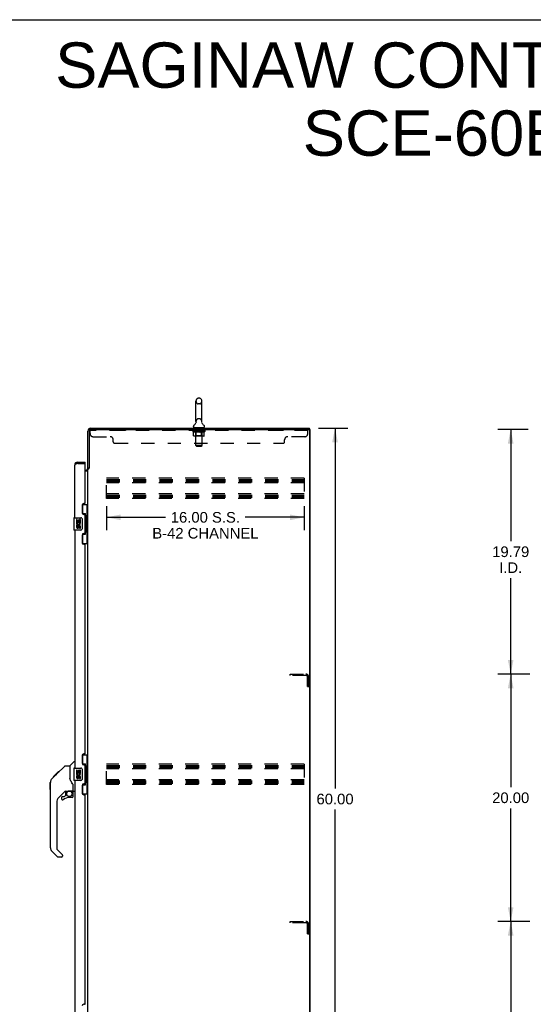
# Model space of a CAD drawing. Header units: inches. Extents: x 0 to 195, y 0 to 126.
# Tile 16 of 18: x 97 to 139, y 46 to 126. Entities that reach past the tile are written whole.
import ezdxf

# ---------------------------------------------------------------- set-up
doc = ezdxf.new("R2010")
doc.units = ezdxf.units.IN
doc.header["$LTSCALE"] = 10.71
doc.header["$MEASUREMENT"] = 0
doc.linetypes.add('HIDDEN', pattern=[0.2, 0.1, -0.1])
doc.layers.get('0').update_dxf_attribs({"linetype": 'CONTINUOUS'})
for name, color, linetype in [('02___PRT_ALL_AXES', 7, 'CONTINUOUS'), ('DEFAULT_2', 8, 'HIDDEN'), ('DIMENSIONS', 7, 'CONTINUOUS')]:
    doc.layers.add(name, color=color, linetype=linetype)
doc.styles.get("Standard").update_dxf_attribs({"font": 'arial.ttf'})
doc.dimstyles.new('DIMSTYLE_1', dxfattribs={"dimtxt": 0.859091, "dimasz": 1.145455, "dimexe": 0.09, "dimexo": 0.07, "dimgap": 0.0375, "dimtad": 0, "dimtih": 1, "dimtoh": 1, "dimzin": 4, "dimdsep": 46, "dimtxsty": 'Standard', "dimblk": '_FILLED', "dimblk1": '_FILLED', "dimblk2": '_FILLED', "dimcen": 0.09, "dimazin": 1, "dimtfac": 1, "dimtdec": 3, "dimtofl": 0, "dimtmove": 0, "dimatfit": 3, "dimldrblk": '_FILLED', "dimfxl": 0, "dimtolj": 1, "dimtzin": 4, "dimarcsym": 0})

# ---------------------------------------------------------------- blocks, each defined once
blk = doc.blocks.new('_FILLED')
at = {"color": 0, "linetype": 'ByBlock'}
blk.add_solid([(0, 0), (-1, 0.2), (-1, -0.2)], dxfattribs=at)
blk = doc.blocks.new('*D2')
at = {"layer": 'DIMENSIONS', "color": 2, "linetype": 'Continuous'}
for p, q in [((121.565, 92.971), (123.928, 92.971)), ((122.897, 92.971), (122.897, 63.83)), ((122.897, 32.971), (122.897, 62.112)), ((121.565, 32.971), (123.928, 32.971))]:
    blk.add_line(p, q, dxfattribs=at)
at = {"layer": 'DIMENSIONS', "color": 2, "linetype": 'Continuous', "xscale": 1.1454545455, "yscale": 1.1454545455, "zscale": 1.1454545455}
for p, rotation in [((122.897, 92.971), 90), ((122.897, 32.971), 270)]:
    blk.add_blockref('_FILLED', p, dxfattribs=dict(at, rotation=rotation))
at = {"layer": 'DIMENSIONS', "color": 2, "linetype": 'Continuous', "insert": (122.897, 63.4), "char_height": 0.8591, "width": 3.00203, "attachment_point": 2, "line_spacing_factor": 0.9}
blk.add_mtext('60.00', dxfattribs=at)
blk = doc.blocks.new('*D3')
at = {"layer": 'DIMENSIONS', "color": 2, "linetype": 'Continuous'}
for p, q in [((104.399, 86.661), (104.399, 84.723)), ((120.399, 86.661), (120.399, 84.723)), ((104.399, 85.754), (109.172, 85.754)), ((120.399, 85.754), (115.626, 85.754))]:
    blk.add_line(p, q, dxfattribs=at)
at = {"layer": 'DIMENSIONS', "color": 2, "linetype": 'Continuous', "xscale": 1.1454545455, "yscale": 1.1454545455, "zscale": 1.1454545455, "rotation": 180}
blk.add_blockref('_FILLED', (104.399, 85.754), dxfattribs=at)
at = {"layer": 'DIMENSIONS', "color": 2, "linetype": 'Continuous', "xscale": 1.1454545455, "yscale": 1.1454545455, "zscale": 1.1454545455}
blk.add_blockref('_FILLED', (120.399, 85.754), dxfattribs=at)
at = {"layer": 'DIMENSIONS', "color": 2, "linetype": 'Continuous', "insert": (112.399, 86.184), "char_height": 0.85909, "width": 8.59091, "attachment_point": 2, "line_spacing_factor": 0.9}
blk.add_mtext('16.00 S.S.\\PB-42 CHANNEL', dxfattribs=at)
blk = doc.blocks.new('*D8')
at = {"layer": 'DIMENSIONS', "color": 2, "linetype": 'Continuous'}
for p, q in [((138.671, 53.075), (136.089, 53.075)), ((137.12, 53.075), (137.12, 43.934)), ((137.12, 33.075), (137.12, 40.927)), ((138.525, 33.075), (136.089, 33.075))]:
    blk.add_line(p, q, dxfattribs=at)
at = {"layer": 'DIMENSIONS', "color": 2, "linetype": 'Continuous', "xscale": 1.1454545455, "yscale": 1.1454545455, "zscale": 1.1454545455}
for p, rotation in [((137.12, 53.075), 90), ((137.12, 33.075), 270)]:
    blk.add_blockref('_FILLED', p, dxfattribs=dict(at, rotation=rotation))
at = {"layer": 'DIMENSIONS', "color": 2, "linetype": 'Continuous', "insert": (137.12, 43.504), "char_height": 0.8591, "width": 3.00203, "attachment_point": 2, "line_spacing_factor": 0.9}
blk.add_mtext('20.00\\PI.D.', dxfattribs=at)
blk = doc.blocks.new('*D9')
at = {"layer": 'DIMENSIONS', "color": 2, "linetype": 'Continuous'}
for p, q in [((138.671, 73.075), (136.089, 73.075)), ((137.12, 73.075), (137.12, 63.934)), ((137.12, 53.075), (137.12, 62.216)), ((138.671, 53.075), (136.089, 53.075))]:
    blk.add_line(p, q, dxfattribs=at)
at = {"layer": 'DIMENSIONS', "color": 2, "linetype": 'Continuous', "xscale": 1.1454545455, "yscale": 1.1454545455, "zscale": 1.1454545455}
for p, rotation in [((137.12, 73.075), 90), ((137.12, 53.075), 270)]:
    blk.add_blockref('_FILLED', p, dxfattribs=dict(at, rotation=rotation))
at = {"layer": 'DIMENSIONS', "color": 2, "linetype": 'Continuous', "insert": (137.12, 63.504), "char_height": 0.8591, "width": 3.00203, "attachment_point": 2, "line_spacing_factor": 0.9}
blk.add_mtext('20.00', dxfattribs=at)
blk = doc.blocks.new('*D22')
at = {"color": 2, "linetype": 'Continuous'}
for p, q in [((138.525, 92.867), (136.089, 92.867)), ((137.12, 92.867), (137.12, 83.83)), ((137.12, 73.075), (137.12, 80.823)), ((138.671, 73.075), (136.089, 73.075))]:
    blk.add_line(p, q, dxfattribs=at)
at = {"color": 2, "linetype": 'Continuous', "xscale": 1.1454545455, "yscale": 1.1454545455, "zscale": 1.1454545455}
for p, rotation in [((137.12, 92.867), 90), ((137.12, 73.075), 270)]:
    blk.add_blockref('_FILLED', p, dxfattribs=dict(at, rotation=rotation))
at = {"color": 2, "linetype": 'Continuous', "insert": (137.12, 83.4), "char_height": 0.8591, "width": 3.00203, "attachment_point": 2, "line_spacing_factor": 0.9}
blk.add_mtext('19.79\\PI.D.', dxfattribs=at)

msp = doc.modelspace()

# ---------------------------------------------------------------- linework, layer by layer
at = {"color": 7, "linetype": 'Continuous'}
for p, q in [((0, 126), (194.727, 126)), ((111.636, 93.493), (111.636, 95.156)), ((111.942, 95.379), (111.814, 95.379)), ((112.119, 93.493), (112.119, 95.156)), ((111.639, 93.457), (111.64, 93.453)), ((111.64, 93.423), (111.639, 93.419)), ((111.64, 93.453), (111.64, 93.449)), ((111.64, 93.449), (111.64, 93.445)), ((111.64, 93.445), (111.641, 93.44)), ((111.641, 93.436), (111.64, 93.432)), ((111.64, 93.432), (111.64, 93.428)), ((111.64, 93.428), (111.64, 93.423)), ((111.641, 93.441), (111.641, 93.436)), ((112.115, 93.44), (112.115, 93.445)), ((112.115, 93.436), (112.115, 93.441)), ((112.115, 93.432), (112.115, 93.436)), ((112.116, 93.428), (112.115, 93.432)), ((112.116, 93.449), (112.116, 93.453)), ((112.116, 93.423), (112.116, 93.428)), ((112.117, 93.419), (112.116, 93.423)), ((111.426, 93.061), (111.426, 93.099)), ((111.44, 93.001), (111.44, 92.971)), ((112.315, 93.001), (111.44, 93.001)), ((112.315, 93.001), (112.315, 92.971)), ((112.33, 93.061), (112.33, 93.099)), ((120.878, 92.867), (120.763, 92.867)), ((120.826, 92.867), (120.826, 92.971)), ((120.878, 33.075), (120.878, 92.867)), ((102.066, 90.221), (102.066, 90.117)), ((102.674, 90.117), (102.654, 90.117)), ((102.674, 90.117), (102.674, 90.221)), ((102.982, 89.73), (102.878, 89.73)), ((102.437, 86.796), (102.878, 86.796)), ((102.474, 86.016), (102.474, 86.796)), ((102.474, 86.061), (102.701, 86.061)), ((102.701, 84.381), (102.701, 86.061)), ((102.839, 85.771), (102.839, 86.796)), ((101.76, 85.706), (101.76, 84.736)), ((101.775, 85.721), (102.315, 85.721)), ((102.415, 85.621), (102.415, 84.821)), ((102.738, 85.821), (102.738, 85.801)), ((102.738, 85.771), (102.738, 84.671)), ((102.861, 85.771), (102.738, 85.771)), ((102.861, 84.671), (102.861, 85.771)), ((102.315, 84.721), (101.775, 84.721)), ((102.474, 83.646), (102.474, 84.426)), ((102.861, 84.671), (102.738, 84.671)), ((102.738, 84.64), (102.738, 84.62)), ((102.839, 83.646), (102.839, 84.671)), ((102.437, 83.646), (102.878, 83.646)), ((102.474, 84.381), (102.701, 84.381)), ((102.437, 66.546), (102.878, 66.546)), ((102.474, 65.766), (102.474, 66.546)), ((102.839, 65.521), (102.839, 66.546)), ((100.385, 65.013), (101.009, 65.637)), ((101.065, 65.66), (101.426, 65.66)), ((101.426, 65.66), (101.426, 64.555)), ((101.432, 65.665), (101.73, 65.963)), ((101.82, 65.975), (101.757, 65.975)), ((101.76, 65.456), (101.76, 64.486)), ((101.775, 65.471), (102.315, 65.471)), ((102.415, 65.371), (102.415, 64.571)), ((102.474, 65.811), (102.701, 65.811)), ((102.701, 64.131), (102.701, 65.811)), ((102.738, 65.571), (102.738, 65.551)), ((102.738, 65.521), (102.738, 64.421)), ((102.861, 65.521), (102.738, 65.521)), ((102.861, 64.421), (102.861, 65.521)), ((99.966, 64.593), (99.947, 64.572)), ((99.966, 64.593), (100.245, 64.871)), ((100.073, 64.767), (100.076, 64.77)), ((100.073, 64.767), (100.139, 64.767)), ((100.076, 64.77), (100.142, 64.77)), ((100.077, 64.771), (100.486, 65.18)), ((100.144, 64.771), (100.077, 64.771)), ((100.225, 64.852), (100.158, 64.852)), ((100.311, 64.938), (100.244, 64.938)), ((100.245, 64.872), (100.378, 65.005)), ((100.393, 65.02), (100.326, 65.02)), ((100.385, 65.013), (100.35, 64.977)), ((100.47, 65.097), (100.403, 65.097)), ((100.486, 65.18), (100.488, 65.182)), ((100.553, 65.18), (100.486, 65.18)), ((100.487, 65.181), (100.553, 65.181)), ((100.488, 65.182), (100.555, 65.182)), ((101.446, 64.563), (101.426, 64.618)), ((101.476, 64.495), (101.446, 64.563)), ((99.84, 63.733), (99.84, 64.32)), ((99.851, 59.031), (99.851, 64.316)), ((101.702, 63.632), (101.702, 64.039)), ((102.315, 64.471), (101.775, 64.471)), ((102.474, 63.396), (102.474, 64.176)), ((102.474, 64.131), (102.701, 64.131)), ((102.861, 64.421), (102.738, 64.421)), ((102.738, 64.39), (102.738, 64.37)), ((102.839, 63.396), (102.839, 64.421)), ((101.038, 63.598), (100.536, 63.096)), ((100.757, 63.099), (100.757, 62.98)), ((100.836, 63.178), (100.988, 63.178)), ((100.997, 63.181), (101.068, 63.253)), ((101.072, 63.588), (101.072, 63.261)), ((101.114, 63.593), (101.202, 63.593)), ((101.38, 63.634), (101.387, 63.634)), ((101.387, 63.634), (101.682, 63.634)), ((101.623, 63.099), (101.387, 63.099)), ((101.564, 63.634), (101.644, 63.554)), ((101.636, 63.547), (101.63, 63.54)), ((101.682, 63.415), (101.702, 63.415)), ((101.702, 63.178), (101.702, 63.415)), ((101.741, 63.593), (101.82, 63.593)), ((102.437, 63.396), (102.878, 63.396)), ((100.363, 62.679), (100.363, 58.946)), ((100.419, 58.301), (99.967, 58.753)), ((100.386, 58.89), (100.822, 58.455)), ((100.757, 58.278), (100.475, 58.278)), ((100.836, 58.421), (100.836, 58.357))]:
    msp.add_line(p, q, dxfattribs=at)
at = {"color": 3, "linetype": 'Continuous'}
for p, q in [((102.878, 89.717), (102.878, 92.724)), ((102.982, 92.724), (102.982, 89.719)), ((103.124, 92.971), (120.826, 92.971)), ((103.125, 92.867), (120.763, 92.867)), ((120.826, 92.804), (120.826, 33.137)), ((101.983, 90.085), (101.967, 90.079)), ((101.994, 90.09), (101.983, 90.085)), ((102.004, 90.094), (101.994, 90.09)), ((102.016, 90.098), (102.004, 90.094)), ((102.032, 90.104), (102.016, 90.098)), ((102.066, 90.117), (102.032, 90.104)), ((102.066, 90.221), (102.674, 90.221)), ((102.066, 90.117), (102.654, 90.117)), ((102.674, 86.928), (102.674, 90.097)), ((101.82, 85.721), (101.82, 89.974)), ((102.674, 89.575), (102.735, 89.575)), ((102.674, 89.523), (102.838, 89.523)), ((102.878, 40.263), (102.878, 89.678)), ((102.878, 89.678), (102.952, 89.678)), ((102.614, 86.868), (102.554, 86.868)), ((102.424, 86.738), (102.424, 86.118)), ((102.554, 85.988), (102.614, 85.988)), ((102.674, 84.513), (102.674, 85.928)), ((101.82, 84.721), (101.82, 65.471)), ((102.614, 84.453), (102.554, 84.453)), ((102.424, 84.323), (102.424, 83.703)), ((102.554, 83.573), (102.614, 83.573)), ((102.674, 66.678), (102.674, 83.513)), ((102.424, 66.488), (102.424, 65.868)), ((102.614, 66.618), (102.554, 66.618)), ((102.554, 65.738), (102.614, 65.738)), ((102.674, 64.263), (102.674, 65.678)), ((101.82, 64.471), (101.82, 45.221)), ((102.424, 64.073), (102.424, 63.453)), ((102.614, 64.203), (102.554, 64.203)), ((102.554, 63.323), (102.614, 63.323)), ((102.674, 46.428), (102.674, 63.263)), ((102.614, 46.368), (102.554, 46.368))]:
    msp.add_line(p, q, dxfattribs=at)
at = {"color": 7, "linetype": 'Continuous'}
for points in [[(112.115, 93.445), (112.116, 93.449), (112.116, 93.453), (112.117, 93.457)], [(102.665, 85.96), (102.667, 85.963), (102.673, 85.972), (102.677, 85.98), (102.682, 85.987), (102.686, 85.994), (102.689, 86), (102.692, 86.006), (102.694, 86.012), (102.696, 86.017), (102.698, 86.022), (102.699, 86.026), (102.7, 86.03), (102.701, 86.034), (102.701, 86.037)], [(102.408, 85.657), (102.41, 85.651), (102.412, 85.645), (102.413, 85.639), (102.414, 85.633), (102.415, 85.627), (102.415, 85.621)], [(102.415, 84.821), (102.415, 84.814), (102.414, 84.808), (102.413, 84.802), (102.412, 84.796), (102.41, 84.79), (102.408, 84.785)], [(102.701, 84.405), (102.701, 84.408), (102.7, 84.412), (102.699, 84.416), (102.698, 84.42), (102.696, 84.425), (102.694, 84.43), (102.692, 84.435), (102.689, 84.441), (102.686, 84.448), (102.682, 84.455), (102.677, 84.462), (102.673, 84.47), (102.667, 84.478), (102.665, 84.482)], [(101.009, 65.637), (101.017, 65.643), (101.026, 65.649), (101.035, 65.654), (101.045, 65.657), (101.055, 65.659), (101.065, 65.66)], [(102.408, 65.407), (102.41, 65.401), (102.412, 65.395), (102.413, 65.389), (102.414, 65.383), (102.415, 65.377), (102.415, 65.371)], [(102.665, 65.71), (102.667, 65.713), (102.673, 65.722), (102.677, 65.73), (102.682, 65.737), (102.686, 65.744), (102.689, 65.75), (102.692, 65.756), (102.694, 65.762), (102.696, 65.767), (102.698, 65.772), (102.699, 65.776), (102.7, 65.78), (102.701, 65.784), (102.701, 65.787)], [(99.966, 64.593), (99.947, 64.573), (99.922, 64.54), (99.9, 64.504), (99.882, 64.467), (99.868, 64.427), (99.858, 64.387), (99.853, 64.345), (99.851, 64.316)], [(100.266, 64.893), (100.251, 64.878), (100.245, 64.871)], [(100.35, 64.977), (100.327, 64.955), (100.306, 64.933), (100.266, 64.893)], [(102.415, 64.571), (102.415, 64.564), (102.414, 64.558), (102.413, 64.552), (102.412, 64.546), (102.41, 64.54), (102.408, 64.535)], [(101.649, 64.21), (101.6, 64.28), (101.551, 64.357), (101.51, 64.428), (101.476, 64.495)], [(101.702, 64.039), (101.701, 64.063), (101.696, 64.098), (101.687, 64.132), (101.675, 64.164), (101.66, 64.193), (101.649, 64.21)], [(102.701, 64.155), (102.701, 64.158), (102.7, 64.162), (102.699, 64.166), (102.698, 64.17), (102.696, 64.175), (102.694, 64.18), (102.692, 64.185), (102.689, 64.191), (102.686, 64.198), (102.682, 64.205), (102.677, 64.212), (102.673, 64.22), (102.667, 64.228), (102.665, 64.232)], [(101.202, 63.593), (101.21, 63.594), (101.219, 63.596), (101.229, 63.599), (101.24, 63.603), (101.253, 63.607), (101.268, 63.613), (101.285, 63.618), (101.303, 63.623), (101.321, 63.627), (101.341, 63.631), (101.361, 63.633), (101.38, 63.634)], [(101.682, 63.415), (101.681, 63.429), (101.68, 63.443), (101.677, 63.457), (101.673, 63.47), (101.668, 63.483), (101.662, 63.496), (101.656, 63.508), (101.648, 63.519), (101.639, 63.53), (101.63, 63.54)], [(101.644, 63.554), (101.644, 63.554), (101.643, 63.554), (101.643, 63.553), (101.641, 63.552), (101.64, 63.551), (101.636, 63.547)]]:
    msp.add_lwpolyline(points, dxfattribs=at)
at = {"color": 3, "linetype": 'Continuous'}
for points in [[(101.967, 90.079), (101.962, 90.077), (101.957, 90.075), (101.951, 90.073), (101.946, 90.071), (101.942, 90.069), (101.937, 90.066), (101.932, 90.064), (101.927, 90.062), (101.922, 90.06), (101.918, 90.058), (101.913, 90.056), (101.909, 90.054), (101.905, 90.052), (101.9, 90.05), (101.896, 90.048), (101.892, 90.046), (101.888, 90.043), (101.884, 90.041), (101.88, 90.039), (101.877, 90.037), (101.873, 90.035), (101.87, 90.033), (101.866, 90.031), (101.863, 90.029), (101.86, 90.027), (101.857, 90.025), (101.854, 90.022), (101.851, 90.02), (101.848, 90.018), (101.846, 90.016), (101.843, 90.014), (101.841, 90.012), (101.839, 90.01), (101.837, 90.008), (101.835, 90.006), (101.833, 90.004), (101.831, 90.001), (101.829, 89.999), (101.828, 89.997), (101.826, 89.995), (101.825, 89.993), (101.824, 89.991), (101.823, 89.989), (101.822, 89.987), (101.822, 89.985), (101.821, 89.983), (101.821, 89.981), (101.82, 89.978), (101.82, 89.976), (101.82, 89.974)], [(102.838, 89.523), (102.838, 89.525), (102.838, 89.527), (102.838, 89.528), (102.839, 89.53), (102.84, 89.532), (102.841, 89.533), (102.842, 89.535), (102.843, 89.537), (102.845, 89.538), (102.847, 89.54), (102.849, 89.541), (102.851, 89.542), (102.853, 89.543), (102.855, 89.545), (102.857, 89.546)], [(102.857, 89.546), (102.862, 89.548), (102.865, 89.549), (102.867, 89.551), (102.869, 89.552), (102.871, 89.553), (102.873, 89.555), (102.875, 89.556), (102.876, 89.558), (102.877, 89.559), (102.877, 89.561), (102.878, 89.562), (102.878, 89.563)], [(102.952, 89.678), (102.954, 89.68), (102.956, 89.681), (102.957, 89.683), (102.959, 89.684), (102.96, 89.685), (102.962, 89.687), (102.963, 89.688), (102.964, 89.689), (102.965, 89.691), (102.966, 89.692), (102.966, 89.693), (102.967, 89.694), (102.968, 89.696), (102.968, 89.697)], [(102.968, 89.697), (102.971, 89.701), (102.971, 89.702), (102.972, 89.704), (102.973, 89.705), (102.974, 89.707), (102.975, 89.709), (102.976, 89.71), (102.977, 89.712), (102.978, 89.713), (102.979, 89.715), (102.981, 89.717), (102.982, 89.719)]]:
    msp.add_lwpolyline(points, dxfattribs=at)
at = {"color": 7, "linetype": 'Continuous'}
msp.add_circle((101.387, 63.394), 0.217, dxfattribs=at)
for centre, radius, start, end in [((111.878, 95.156), 0.241, 123.18477, 180), ((111.814, 95.254), 0.125, 90, 123.18477), ((111.942, 95.254), 0.125, 56.81523, 90), ((111.878, 95.156), 0.241, 0, 56.81523), ((111.551, 93.099), 0.125, 126.74165, 180), ((111.177, 93.599), 0.5, 306.74144, 337.18423), ((111.878, 93.493), 0.241, 180, 188.65001), ((111.878, 93.493), 0.241, 351.34999, 360), ((112.579, 93.599), 0.5, 202.81578, 233.25856), ((112.205, 93.099), 0.125, 0, 53.25835), ((111.486, 93.061), 0.06, 180, 270), ((112.27, 93.061), 0.06, 270, 360), ((102.066, 89.974), 0.142, 90, 131.36602), ((101.984, 89.831), 0.26, 87.3658, 90), ((101.775, 85.706), 0.015, 90, 180), ((102.315, 85.621), 0.1, 21.20502, 90), ((101.775, 84.736), 0.015, 180, 270), ((102.315, 84.821), 0.1, 270, 338.79459), ((101.446, 65.652), 0.0197, 135, 180), ((101.757, 65.935), 0.0394, 90, 135), ((101.775, 65.456), 0.015, 90, 180), ((102.315, 65.371), 0.1, 21.20502, 90), ((102.315, 64.571), 0.1, 270, 338.79459), ((99.859, 64.32), 0.0197, 110.96309, 180), ((99.859, 63.733), 0.0197, 180, 246.39296), ((101.775, 64.486), 0.015, 180, 270), ((100.954, 62.679), 0.591, 135, 180), ((100.836, 63.099), 0.0787, 90, 180), ((100.836, 62.98), 0.0787, 180, 309.5212), ((101.387, 62.311), 0.787, 90, 129.5212), ((100.988, 63.189), 0.0118, 270, 315), ((101.114, 63.396), 0.197, 90, 127.44051), ((101.06, 63.261), 0.0118, 315, 360), ((101.623, 63.178), 0.0787, 270, 360), ((101.505, 63.415), 0.197, 0, 45), ((101.682, 63.654), 0.0197, 270, 360), ((101.741, 63.632), 0.0394, 180, 270), ((100.245, 59.031), 0.394, 180, 225), ((100.442, 58.946), 0.0787, 180, 225), ((100.475, 58.357), 0.0787, 225, 270), ((100.757, 58.357), 0.0787, 270, 360), ((100.788, 58.421), 0.0472, 0, 45)]:
    msp.add_arc(centre, radius, start, end, dxfattribs=at)
at = {"color": 3, "linetype": 'Continuous'}
for centre, radius, start, end in [((103.124, 92.724), 0.246, 90, 180), ((103.125, 92.724), 0.143, 90, 180), ((120.763, 92.804), 0.0625, 0, 90), ((102.066, 89.974), 0.246, 90, 180), ((102.654, 90.097), 0.02, 0, 90), ((102.735, 89.717), 0.142, 270, 360), ((102.554, 86.738), 0.13, 90, 180), ((102.614, 86.928), 0.06, 270, 360), ((102.554, 86.118), 0.13, 180, 270), ((102.614, 85.928), 0.06, 0, 90), ((102.554, 84.323), 0.13, 90, 180), ((102.614, 84.513), 0.06, 270, 360), ((102.554, 83.703), 0.13, 180, 270), ((102.614, 83.513), 0.06, 0, 90), ((102.554, 66.488), 0.13, 90, 180), ((102.614, 66.678), 0.06, 270, 360), ((102.554, 65.868), 0.13, 180, 270), ((102.614, 65.678), 0.06, 0, 90), ((102.554, 64.073), 0.13, 90, 180), ((102.614, 64.263), 0.06, 270, 360), ((102.554, 63.453), 0.13, 180, 270), ((102.614, 63.263), 0.06, 0, 90), ((102.554, 46.238), 0.13, 90, 180), ((102.614, 46.428), 0.06, 270, 360)]:
    msp.add_arc(centre, radius, start, end, dxfattribs=at)
at = {"color": 7, "linetype": 'Continuous'}
for centre, start_param, end_param in [((102.634, 85.811), -1.51401, -0.699287), ((102.634, 85.811), -2.442306, -1.627583), ((102.634, 84.63), -1.51401, -0.699287), ((102.634, 84.63), -2.442306, -1.627583), ((102.634, 65.561), -1.51401, -0.699287), ((102.634, 65.561), -2.442306, -1.627583), ((102.634, 64.38), -1.51401, -0.699287), ((102.634, 64.38), -2.442306, -1.627583)]:
    msp.add_ellipse(centre, major_axis=(0, 0.18), ratio=0.579493, start_param=start_param, end_param=end_param, dxfattribs=at)
at = {"layer": '02___PRT_ALL_AXES', "color": 8, "linetype": 'HIDDEN'}
for p, q in [((105.065, 92.867), (105.065, 92.763)), ((105.94, 92.867), (105.065, 92.867)), ((105.94, 92.763), (105.065, 92.763)), ((105.94, 92.867), (105.94, 92.763)), ((111.44, 92.763), (111.44, 92.867)), ((112.315, 92.867), (111.44, 92.867)), ((112.315, 92.763), (111.44, 92.763)), ((112.315, 92.763), (112.315, 92.867)), ((117.815, 92.867), (117.815, 92.763)), ((118.69, 92.867), (117.815, 92.867)), ((118.69, 92.763), (117.815, 92.763)), ((118.69, 92.867), (118.69, 92.763))]:
    msp.add_line(p, q, dxfattribs=at)
at = {"layer": '02___PRT_ALL_AXES', "color": 7, "linetype": 'Continuous'}
for p, q in [((101.963, 85.567), (101.963, 85.336)), ((102.026, 85.567), (101.963, 85.567)), ((101.963, 85.336), (102.225, 85.336)), ((102.034, 85.3), (101.976, 85.325)), ((102.026, 85.399), (102.026, 85.567)), ((102.089, 85.399), (102.026, 85.399)), ((102.089, 85.535), (102.089, 85.399)), ((102.149, 85.535), (102.089, 85.535)), ((102.149, 85.399), (102.149, 85.535)), ((102.214, 85.399), (102.149, 85.399)), ((102.225, 85.336), (102.197, 85.317)), ((102.214, 85.567), (102.214, 85.399)), ((102.277, 85.567), (102.214, 85.567)), ((102.259, 85.336), (102.277, 85.336)), ((102.277, 85.336), (102.277, 85.567)), ((101.963, 85.106), (101.963, 84.969)), ((102.026, 85.106), (101.963, 85.106)), ((102.026, 84.969), (102.026, 85.106)), ((102.089, 85.011), (102.089, 84.969)), ((102.149, 84.949), (102.149, 85.018)), ((102.214, 85.011), (102.214, 84.875)), ((102.214, 84.875), (102.277, 84.875)), ((102.277, 84.875), (102.277, 85.011)), ((101.963, 65.317), (101.963, 65.086)), ((102.026, 65.317), (101.963, 65.317)), ((102.026, 65.149), (102.026, 65.317)), ((102.214, 65.317), (102.214, 65.149)), ((102.277, 65.317), (102.214, 65.317)), ((102.277, 65.086), (102.277, 65.317)), ((101.963, 65.086), (102.225, 65.086)), ((101.963, 64.856), (101.963, 64.719)), ((102.026, 64.856), (101.963, 64.856)), ((102.034, 65.05), (101.976, 65.075)), ((102.089, 65.149), (102.026, 65.149)), ((102.026, 64.719), (102.026, 64.856)), ((102.089, 65.285), (102.089, 65.149)), ((102.149, 65.285), (102.089, 65.285)), ((102.089, 64.761), (102.089, 64.719)), ((102.149, 65.149), (102.149, 65.285)), ((102.214, 65.149), (102.149, 65.149)), ((102.149, 64.699), (102.149, 64.768)), ((102.225, 65.086), (102.197, 65.067)), ((102.214, 64.761), (102.214, 64.625)), ((102.214, 64.625), (102.277, 64.625)), ((102.259, 65.086), (102.277, 65.086)), ((102.277, 64.625), (102.277, 64.761))]:
    msp.add_line(p, q, dxfattribs=at)
for centre, radius, start, end in [((102.12, 85.263), 0.157, 156.59665, 341.87913), ((102.12, 85.263), 0.0943, 156.59665, 35.11217), ((102.12, 85.263), 0.157, 25.73705, 27.8532), ((102.123, 85.263), 0.154, 341.41988, 26.19629), ((102.057, 84.969), 0.0943, 180, 248.67039), ((102.057, 84.969), 0.0943, 248.69989, 347.43379), ((102.057, 84.969), 0.0314, 180, 0.04847), ((102.183, 85.011), 0.0943, 0, 180), ((102.184, 85.006), 0.0362, 83.42855, 161.76278), ((102.183, 85.011), 0.0314, 0, 81.22946), ((102.12, 65.013), 0.157, 156.59665, 341.87913), ((102.057, 64.719), 0.0943, 180, 248.67039), ((102.057, 64.719), 0.0943, 248.69989, 347.43379), ((102.12, 65.013), 0.0943, 156.59665, 35.11217), ((102.057, 64.719), 0.0314, 180, 0.04847), ((102.183, 64.761), 0.0943, 0, 180), ((102.184, 64.756), 0.0362, 83.42855, 161.76278), ((102.183, 64.761), 0.0314, 0, 81.22946), ((102.12, 65.013), 0.157, 25.73705, 27.8532), ((102.123, 65.013), 0.154, 341.41988, 26.19629)]:
    msp.add_arc(centre, radius, start, end, dxfattribs=at)
at = {"layer": 'DEFAULT_2', "color": 8, "linetype": 'HIDDEN'}
for p, q in [((111.942, 94.934), (111.814, 94.934)), ((111.942, 93.716), (111.814, 93.716)), ((103.065, 92.522), (103.065, 92.867)), ((103.125, 92.867), (103.065, 92.867)), ((120.69, 92.763), (103.065, 92.763)), ((111.372, 92.729), (111.372, 92.761)), ((111.372, 92.761), (111.617, 92.761)), ((111.449, 92.675), (111.372, 92.729)), ((112.384, 92.729), (111.372, 92.729)), ((111.373, 92.761), (111.373, 92.765)), ((111.469, 92.764), (111.373, 92.765)), ((111.379, 92.761), (111.379, 92.767)), ((111.386, 92.759), (111.386, 92.761)), ((111.386, 92.759), (112.37, 92.759)), ((111.393, 92.759), (111.393, 92.761)), ((111.394, 92.759), (111.394, 92.761)), ((111.402, 92.761), (111.402, 92.767)), ((111.415, 92.759), (111.415, 92.761)), ((111.417, 92.759), (111.417, 92.761)), ((111.44, 92.761), (111.44, 92.767)), ((111.449, 92.35), (111.449, 92.675)), ((111.449, 92.675), (111.461, 92.667)), ((111.451, 92.759), (111.451, 92.761)), ((111.453, 92.759), (111.453, 92.761)), ((111.473, 92.66), (111.461, 92.667)), ((111.469, 92.761), (111.469, 92.764)), ((111.485, 92.654), (111.473, 92.66)), ((111.496, 92.648), (111.484, 92.654)), ((111.49, 92.761), (111.49, 92.767)), ((111.491, 92.759), (111.491, 92.761)), ((111.492, 92.759), (111.492, 92.761)), ((111.494, 92.759), (111.494, 92.761)), ((111.507, 92.644), (111.496, 92.648)), ((111.5, 92.759), (111.5, 92.761)), ((111.5, 92.759), (111.5, 92.761)), ((111.503, 92.759), (111.503, 92.761)), ((111.505, 92.759), (111.505, 92.762)), ((111.519, 92.64), (111.507, 92.644)), ((111.509, 92.759), (111.509, 92.761)), ((111.594, 92.64), (111.519, 92.64)), ((111.52, 92.759), (111.52, 92.761)), ((111.535, 92.759), (111.535, 92.763)), ((111.535, 92.759), (111.535, 92.761)), ((111.551, 92.759), (111.551, 92.761)), ((111.551, 92.759), (111.551, 92.761)), ((111.553, 92.761), (111.553, 92.767)), ((111.56, 92.759), (111.56, 92.761)), ((111.564, 92.759), (111.564, 92.761)), ((111.571, 92.759), (111.571, 92.761)), ((111.58, 92.759), (111.58, 92.765)), ((111.592, 92.759), (111.592, 92.761)), ((111.594, 92.64), (111.605, 92.644)), ((111.595, 92.759), (111.595, 92.761)), ((111.617, 92.648), (111.605, 92.644)), ((111.628, 92.654), (111.616, 92.648)), ((111.617, 92.759), (111.617, 92.761)), ((111.67, 92.761), (111.621, 92.761)), ((111.625, 92.761), (111.625, 92.767)), ((111.628, 93.001), (111.628, 92.971)), ((111.628, 92.352), (111.628, 92.727)), ((111.628, 92.654), (111.64, 92.66)), ((111.629, 91.561), (111.629, 92.971)), ((111.63, 92.759), (111.63, 92.761)), ((111.634, 92.759), (111.634, 92.761)), ((111.639, 92.759), (111.639, 92.766)), ((111.642, 92.759), (111.642, 92.761)), ((111.651, 92.759), (111.651, 92.761)), ((111.663, 92.675), (111.651, 92.667)), ((111.663, 92.35), (111.663, 92.675)), ((111.663, 92.675), (111.686, 92.667)), ((111.67, 92.759), (111.67, 92.761)), ((111.73, 92.761), (111.683, 92.761)), ((111.709, 92.66), (111.686, 92.667)), ((111.699, 92.759), (111.699, 92.761)), ((111.705, 92.761), (111.705, 92.767)), ((111.708, 92.759), (111.708, 92.761)), ((111.732, 92.654), (111.709, 92.66)), ((111.71, 92.759), (111.71, 92.766)), ((111.712, 92.759), (111.712, 92.761)), ((111.718, 92.759), (111.718, 92.762)), ((111.73, 92.759), (111.73, 92.761)), ((111.754, 92.648), (111.732, 92.654)), ((111.794, 92.761), (111.751, 92.761)), ((111.777, 92.644), (111.754, 92.648)), ((111.761, 92.759), (111.761, 92.761)), ((111.799, 92.64), (111.776, 92.644)), ((111.786, 92.761), (111.878, 92.767)), ((111.79, 92.761), (111.79, 92.767)), ((111.79, 92.761), (111.79, 92.767)), ((111.79, 92.767), (111.79, 92.767)), ((111.79, 92.759), (111.79, 92.761)), ((111.794, 92.759), (111.794, 92.762)), ((111.794, 92.759), (111.794, 92.761)), ((111.795, 92.759), (111.795, 92.761)), ((111.957, 92.64), (111.799, 92.64)), ((111.861, 92.761), (111.823, 92.761)), ((111.827, 92.759), (111.827, 92.761)), ((111.861, 92.759), (111.861, 92.761)), ((111.876, 92.762), (111.876, 92.761)), ((111.876, 92.759), (111.876, 92.762)), ((111.876, 92.759), (111.876, 92.761)), ((111.878, 92.761), (111.878, 92.767)), ((111.878, 92.767), (111.969, 92.761)), ((111.88, 92.759), (111.88, 92.762)), ((111.88, 92.762), (111.88, 92.761)), ((111.88, 92.759), (111.88, 92.761)), ((111.895, 92.759), (111.895, 92.761)), ((111.895, 92.761), (111.933, 92.761)), ((111.929, 92.759), (111.929, 92.761)), ((111.957, 92.64), (111.979, 92.644)), ((111.961, 92.759), (111.961, 92.761)), ((111.961, 92.759), (111.961, 92.761)), ((111.961, 92.761), (112.005, 92.761)), ((111.962, 92.759), (111.962, 92.762)), ((111.965, 92.761), (111.965, 92.767)), ((111.965, 92.767), (111.966, 92.767)), ((111.965, 92.759), (111.965, 92.761)), ((111.966, 92.761), (111.966, 92.767)), ((112.001, 92.648), (111.979, 92.644)), ((111.995, 92.759), (111.995, 92.761)), ((112.023, 92.654), (112.001, 92.648)), ((112.046, 92.66), (112.023, 92.654)), ((112.026, 92.759), (112.026, 92.761)), ((112.026, 92.761), (112.073, 92.761)), ((112.038, 92.759), (112.038, 92.762)), ((112.044, 92.759), (112.044, 92.761)), ((112.068, 92.667), (112.045, 92.66)), ((112.046, 92.759), (112.046, 92.766)), ((112.048, 92.759), (112.048, 92.761)), ((112.051, 92.761), (112.051, 92.767)), ((112.057, 92.759), (112.057, 92.761)), ((112.091, 92.674), (112.068, 92.666)), ((112.086, 92.759), (112.086, 92.761)), ((112.086, 92.761), (112.135, 92.761)), ((112.091, 92.35), (112.091, 92.674)), ((112.091, 92.674), (112.102, 92.667)), ((112.113, 92.66), (112.102, 92.667)), ((112.105, 92.759), (112.105, 92.761)), ((112.124, 92.654), (112.113, 92.66)), ((112.114, 92.759), (112.114, 92.761)), ((112.117, 92.759), (112.117, 92.766)), ((112.122, 92.759), (112.122, 92.761)), ((112.135, 92.648), (112.124, 92.654)), ((112.126, 92.759), (112.126, 92.761)), ((112.127, 91.561), (112.127, 92.971)), ((112.128, 93.001), (112.128, 92.971)), ((112.128, 92.352), (112.128, 92.727)), ((112.131, 92.761), (112.131, 92.767)), ((112.146, 92.644), (112.135, 92.648)), ((112.139, 92.759), (112.139, 92.761)), ((112.139, 92.761), (112.3, 92.761)), ((112.157, 92.64), (112.146, 92.644)), ((112.24, 92.64), (112.157, 92.64)), ((112.161, 92.759), (112.161, 92.761)), ((112.163, 92.759), (112.163, 92.761)), ((112.176, 92.759), (112.176, 92.765)), ((112.185, 92.759), (112.185, 92.761)), ((112.192, 92.759), (112.192, 92.761)), ((112.196, 92.759), (112.196, 92.761)), ((112.203, 92.761), (112.203, 92.767)), ((112.204, 92.759), (112.204, 92.761)), ((112.204, 92.759), (112.204, 92.761)), ((112.221, 92.759), (112.221, 92.763)), ((112.221, 92.759), (112.221, 92.761)), ((112.236, 92.759), (112.236, 92.761)), ((112.24, 92.64), (112.25, 92.644)), ((112.247, 92.759), (112.247, 92.761)), ((112.25, 92.759), (112.25, 92.762)), ((112.261, 92.648), (112.25, 92.644)), ((112.253, 92.759), (112.253, 92.761)), ((112.256, 92.759), (112.256, 92.761)), ((112.256, 92.759), (112.256, 92.761)), ((112.272, 92.654), (112.261, 92.648)), ((112.262, 92.759), (112.262, 92.761)), ((112.264, 92.759), (112.264, 92.761)), ((112.265, 92.759), (112.265, 92.761)), ((112.266, 92.761), (112.266, 92.767)), ((112.283, 92.66), (112.272, 92.654)), ((112.294, 92.666), (112.282, 92.66)), ((112.305, 92.674), (112.294, 92.666)), ((112.303, 92.759), (112.303, 92.761)), ((112.305, 92.759), (112.305, 92.761)), ((112.305, 92.674), (112.384, 92.729)), ((112.305, 92.35), (112.305, 92.674)), ((112.316, 92.761), (112.316, 92.767)), ((112.339, 92.759), (112.339, 92.761)), ((112.341, 92.759), (112.341, 92.761)), ((112.354, 92.761), (112.354, 92.767)), ((112.362, 92.759), (112.362, 92.761)), ((112.362, 92.759), (112.362, 92.761)), ((112.37, 92.759), (112.37, 92.761)), ((112.376, 92.761), (112.376, 92.767)), ((112.384, 92.729), (112.384, 92.767)), ((120.69, 92.522), (120.69, 92.867)), ((103.315, 92.272), (104.69, 92.272)), ((104.94, 91.867), (104.94, 92.022)), ((105.065, 91.742), (118.69, 91.742)), ((112.271, 92.32), (111.483, 92.32)), ((111.628, 92.352), (111.596, 92.32)), ((112.128, 92.352), (111.628, 92.352)), ((112.074, 92.32), (112.076, 92.321)), ((112.08, 92.322), (112.082, 92.324)), ((112.082, 92.324), (112.084, 92.326)), ((112.128, 92.352), (112.16, 92.32)), ((118.815, 91.867), (118.815, 92.022)), ((120.44, 92.272), (119.065, 92.272)), ((111.689, 91.501), (111.629, 91.561)), ((112.127, 91.561), (111.629, 91.561)), ((111.689, 91.501), (112.067, 91.501)), ((112.067, 91.501), (112.127, 91.561)), ((104.399, 87.283), (104.399, 88.908)), ((120.399, 88.908), (104.399, 88.908)), ((104.399, 88.804), (120.399, 88.804)), ((104.399, 88.714), (120.399, 88.714)), ((104.399, 88.637), (120.399, 88.637)), ((120.399, 88.533), (104.399, 88.533)), ((120.399, 88.908), (120.399, 87.283)), ((120.399, 87.658), (104.399, 87.658)), ((104.399, 87.554), (120.399, 87.554)), ((104.399, 87.464), (120.399, 87.464)), ((104.399, 87.387), (120.399, 87.387)), ((120.399, 87.283), (104.399, 87.283)), ((119.274, 73.075), (120.527, 73.075)), ((119.274, 72.971), (119.274, 73.075)), ((120.527, 72.971), (119.274, 72.971)), ((120.67, 72.075), (120.67, 72.828)), ((120.774, 72.075), (120.774, 72.828)), ((120.67, 72.075), (120.774, 72.075)), ((104.399, 64.158), (104.399, 65.783)), ((120.399, 65.783), (104.399, 65.783)), ((104.399, 65.679), (120.399, 65.679)), ((104.399, 65.589), (120.399, 65.589)), ((104.399, 65.512), (120.399, 65.512)), ((120.399, 65.408), (104.399, 65.408)), ((120.399, 65.783), (120.399, 64.158)), ((120.399, 64.533), (104.399, 64.533)), ((104.399, 64.429), (120.399, 64.429)), ((104.399, 64.339), (120.399, 64.339)), ((104.399, 64.262), (120.399, 64.262)), ((120.399, 64.158), (104.399, 64.158)), ((119.274, 53.075), (120.527, 53.075)), ((119.274, 52.971), (119.274, 53.075)), ((120.527, 52.971), (119.274, 52.971)), ((120.67, 52.075), (120.67, 52.828)), ((120.774, 52.075), (120.774, 52.828)), ((120.67, 52.075), (120.774, 52.075))]:
    msp.add_line(p, q, dxfattribs=at)
for points in [[(111.651, 92.667), (111.639, 92.66), (111.628, 92.654)], [(111.483, 92.32), (111.479, 92.321), (111.475, 92.321), (111.471, 92.322), (111.467, 92.324), (111.464, 92.326), (111.46, 92.328), (111.457, 92.331), (111.454, 92.334), (111.452, 92.338), (111.451, 92.342), (111.449, 92.346), (111.449, 92.35)], [(111.68, 92.32), (111.678, 92.321), (111.676, 92.321), (111.674, 92.322), (111.672, 92.324), (111.67, 92.326), (111.669, 92.328), (111.667, 92.331), (111.666, 92.334), (111.665, 92.338), (111.664, 92.342), (111.663, 92.346), (111.663, 92.35)], [(112.076, 92.321), (112.078, 92.321), (112.08, 92.322)], [(112.084, 92.326), (112.085, 92.328), (112.087, 92.331), (112.088, 92.334), (112.089, 92.338)], [(112.085, 92.328), (112.087, 92.331), (112.088, 92.334)], [(112.089, 92.338), (112.09, 92.342), (112.091, 92.346), (112.091, 92.35)], [(112.09, 92.342), (112.091, 92.346), (112.091, 92.35)], [(112.271, 92.32), (112.275, 92.321), (112.279, 92.321), (112.283, 92.322), (112.287, 92.324), (112.29, 92.326), (112.294, 92.328), (112.297, 92.331), (112.3, 92.334), (112.302, 92.338), (112.303, 92.342), (112.304, 92.346), (112.305, 92.35)]]:
    msp.add_lwpolyline(points, dxfattribs=at)
for centre, radius, start, end in [((111.878, 95.156), 0.241, 180, 236.81523), ((111.814, 95.059), 0.125, 236.81523, 270), ((111.942, 95.059), 0.125, 270, 303.18477), ((111.878, 95.156), 0.241, 303.18477, 360), ((111.878, 93.493), 0.241, 123.18477, 180), ((111.814, 93.591), 0.125, 90, 123.18477), ((111.942, 93.591), 0.125, 56.81523, 90), ((111.878, 93.493), 0.241, 0, 56.81523), ((103.315, 92.522), 0.25, 180, 270), ((111.596, 92.727), 0.0318, 0, 89.99999), ((111.599, 92.971), 0.03, 0, 90), ((112.157, 92.971), 0.03, 90, 180), ((112.16, 92.727), 0.0318, 90.00001, 180), ((120.44, 92.522), 0.25, 270, 360), ((104.69, 92.022), 0.25, 0, 90), ((105.065, 91.867), 0.125, 180, 270), ((118.69, 91.867), 0.125, 270, 360), ((119.065, 92.022), 0.25, 90, 180), ((120.527, 72.828), 0.246, 0, 90), ((120.527, 72.828), 0.142, 0, 90), ((120.527, 52.828), 0.246, 0, 90), ((120.527, 52.828), 0.142, 0, 90)]:
    msp.add_arc(centre, radius, start, end, dxfattribs=at)
for centre, major_axis, ratio, start_param, end_param in [((111.878, 92.767), (0.506, 0.005), 0.05963, 9.249616, 9.431313), ((111.878, 92.767), (0.506, 0), 0.060556, -3.083241, -2.96706), ((111.336, 92.757), (0.158, 0.002), 0.05963, 0.25549, 1.295341), ((111.878, 92.767), (0.506, 0.011), 0.05688, 2.791345, 2.965878), ((111.391, 92.757), (0.158, -0.002), 0.05963, 0.605815, 1.645666), ((111.878, 92.767), (0.506, -0.005), 0.05963, -2.96643, -2.791898), ((111.336, 92.752), (0.158, 0.003), 0.05688, 1.20151, 1.294789), ((111.391, 92.752), (0.158, 0), 0.060556, 1.551758, 1.645036), ((111.392, 92.754), (0.131, 0.001), 0.05963, 1.065228, 1.614276), ((111.356, 92.752), (0.158, 0.002), 0.05963, 1.170259, 1.376596), ((111.376, 92.754), (0.131, 0.003), 0.05688, 0.890143, 1.43919), ((111.423, 92.754), (0.131, 0), 0.060556, 1.240391, 1.789438), ((111.333, 92.757), (0.158, 0.003), 0.05688, 0.080405, 1.120256), ((111.878, 92.767), (0.506, 0.015), 0.052395, 2.616403, 2.790936), ((111.441, 92.757), (0.158, -0.003), 0.05688, 0.7809, 1.820751), ((111.878, 92.767), (0.506, -0.011), 0.05688, -2.791345, -2.616812), ((111.333, 92.752), (0.158, 0.005), 0.052395, 1.026568, 1.119847), ((111.441, 92.752), (0.158, -0.002), 0.05963, 1.72692, 1.820198), ((111.376, 92.754), (0.131, 0.004), 0.052395, 0.715201, 1.264248), ((111.467, 92.754), (0.131, -0.001), 0.05963, 1.415553, 1.9646), ((111.878, 92.767), (0.506, 0.02), 0.046319, 2.441654, 2.616187), ((111.505, 92.757), (0.158, -0.005), 0.052395, 0.955842, 1.995693), ((111.347, 92.757), (0.158, 0.005), 0.052395, -0.094537, 0.945314), ((111.878, 92.767), (0.506, -0.015), 0.052395, -2.616403, -2.44187), ((111.347, 92.752), (0.158, 0.006), 0.046319, 0.851819, 0.945098), ((111.505, 92.752), (0.158, -0.003), 0.05688, 1.902006, 1.995284), ((111.391, 92.754), (0.131, 0.005), 0.046319, 0.540452, 1.089499), ((111.524, 92.754), (0.131, -0.003), 0.05688, 1.590638, 2.139686), ((111.356, 92.757), (0.158, 0), 0.060556, 0.430652, 0.777569), ((111.878, 92.767), (0.506, 0.024), 0.038841, 2.267123, 2.441656), ((111.579, 92.757), (0.158, -0.006), 0.046319, 1.130591, 2.170442), ((111.377, 92.757), (0.158, 0.006), 0.046319, -0.269286, 0.770565), ((111.878, 92.767), (0.506, -0.02), 0.046319, -2.441654, -2.267121), ((111.377, 92.752), (0.158, 0.007), 0.038841, 0.677289, 0.770567), ((111.579, 92.752), (0.158, -0.005), 0.052395, 2.076947, 2.170226), ((111.42, 92.754), (0.131, 0.006), 0.038841, 0.365921, 0.914969), ((111.592, 92.754), (0.131, -0.004), 0.052395, 1.76558, 2.314627), ((111.878, 92.767), (0.506, 0.027), 0.030195, 2.09281, 2.267343), ((111.663, 92.757), (0.158, -0.007), 0.038841, 1.305122, 2.344973), ((111.422, 92.757), (0.158, 0.007), 0.038841, -0.443817, 0.596034), ((111.878, 92.767), (0.506, -0.024), 0.038841, -2.267123, -2.092591), ((111.422, 92.752), (0.158, 0.008), 0.030195, 0.502975, 0.596254), ((111.663, 92.752), (0.158, -0.006), 0.046319, 2.251696, 2.344975), ((111.463, 92.754), (0.131, 0.007), 0.030195, 0.191608, 0.740655), ((111.668, 92.754), (0.131, -0.005), 0.046319, 1.940329, 2.489376), ((111.48, 92.757), (0.158, 0.008), 0.030195, -0.61813, 0.421721), ((111.878, 92.767), (0.506, 0.029), 0.020645, 1.918687, 2.09322), ((111.753, 92.757), (0.158, -0.008), 0.030195, 1.479435, 2.519286), ((111.878, 92.767), (0.506, -0.027), 0.030195, -2.09281, -1.918277), ((111.48, 92.752), (0.158, 0.009), 0.020645, 0.328852, 0.422131), ((111.753, 92.752), (0.158, -0.007), 0.038841, 2.426227, 2.519505), ((111.52, 92.754), (0.131, 0.007), 0.020645, 0.017485, 0.566532), ((111.751, 92.754), (0.131, -0.006), 0.038841, 2.11486, 2.663907), ((111.551, 92.757), (0.158, 0.009), 0.020645, -0.792253, 0.247598), ((111.878, 92.767), (0.506, 0.03), 0.010478, 1.744704, 1.919237), ((111.847, 92.757), (0.158, -0.009), 0.020645, 1.653558, 2.693409), ((111.878, 92.767), (0.506, -0.029), 0.020645, -1.918687, -1.744154), ((111.551, 92.752), (0.158, 0.009), 0.010478, 0.154869, 0.248148), ((111.847, 92.752), (0.158, -0.008), 0.030195, 2.60054, 2.693819), ((111.586, 92.754), (0.131, 0.008), 0.010478, 6.126688, 6.675735), ((111.837, 92.754), (0.131, -0.007), 0.030195, 2.289173, 2.83822), ((111.632, 92.757), (0.158, 0.009), 0.010478, -0.966236, -0.000846), ((111.942, 92.757), (0.158, -0.009), 0.010478, 1.827541, 2.867392), ((111.878, 92.767), (0.506, -0.03), 0.010478, -1.744704, -1.570171), ((111.942, 92.752), (0.158, -0.009), 0.020645, 2.774664, 2.867942), ((111.925, 92.754), (0.131, -0.007), 0.020645, 2.463296, 3.012344), ((111.813, 92.757), (0.158, 0.009), 0.010478, 0.274201, 1.314052), ((111.745, 92.754), (0.131, 0.008), 0.010478, -0.000483, 0.504314), ((111.72, 92.752), (0.158, 0.009), 0.010478, 0.099668, 0.192946), ((111.878, 92.767), (0.506, 0.03), 0.010478, -1.571421, -1.396888), ((112.036, 92.752), (0.158, -0.009), 0.010478, 2.948646, 3.041925), ((112.011, 92.754), (0.131, -0.008), 0.010478, 2.637279, 3.142076), ((111.908, 92.757), (0.158, 0.009), 0.020645, 0.448184, 1.488034), ((111.831, 92.754), (0.131, 0.007), 0.020645, 0.129249, 0.678296), ((111.813, 92.752), (0.158, 0.009), 0.020645, 0.273651, 0.366929), ((112.124, 92.757), (0.158, -0.009), 0.010478, -3.140747, -2.175357), ((111.878, 92.767), (0.506, 0.029), 0.020645, -1.397439, -1.222906), ((111.878, 92.767), (0.506, -0.03), 0.010478, 1.222355, 1.396888), ((112.002, 92.757), (0.158, 0.008), 0.030195, 0.622307, 1.662158), ((111.919, 92.754), (0.131, 0.007), 0.030195, 0.303372, 0.852419), ((112.169, 92.754), (0.131, -0.008), 0.010478, 2.749043, 3.29809), ((112.205, 92.757), (0.158, -0.009), 0.020645, 2.893995, 3.933846), ((111.908, 92.752), (0.158, 0.008), 0.030195, 0.447774, 0.541052), ((112.205, 92.752), (0.158, -0.009), 0.010478, 2.893445, 2.986723), ((111.878, 92.767), (0.506, 0.027), 0.030195, -1.223315, -1.048783), ((111.878, 92.767), (0.506, -0.029), 0.020645, 1.048373, 1.222906), ((112.093, 92.757), (0.158, 0.007), 0.038841, 0.79662, 1.836471), ((112.005, 92.754), (0.131, 0.006), 0.038841, 0.477686, 1.026733), ((112.236, 92.754), (0.131, -0.007), 0.020645, 2.57506, 3.124108), ((112.275, 92.757), (0.158, -0.008), 0.030195, 2.719872, 3.759723), ((112.177, 92.757), (0.158, 0.006), 0.046319, 0.971151, 2.011002), ((112.002, 92.752), (0.158, 0.007), 0.038841, 0.622087, 0.715366), ((112.275, 92.752), (0.158, -0.009), 0.020645, 2.719462, 2.812741), ((111.878, 92.767), (0.506, 0.024), 0.038841, -1.049002, -0.874469), ((111.878, 92.767), (0.506, -0.027), 0.030195, 0.87425, 1.048783), ((112.088, 92.754), (0.131, 0.005), 0.046319, 0.652216, 1.201263), ((112.251, 92.757), (0.158, 0.005), 0.052395, 1.1459, 2.185751), ((112.292, 92.754), (0.131, -0.007), 0.030195, 2.400937, 2.949985), ((112.334, 92.757), (0.158, -0.007), 0.038841, 2.545558, 3.585409), ((112.164, 92.754), (0.131, 0.004), 0.052395, 0.826965, 1.376012), ((112.093, 92.752), (0.158, 0.006), 0.046319, 0.796618, 0.889896), ((112.334, 92.752), (0.158, -0.008), 0.030195, 2.545339, 2.638617), ((112.315, 92.757), (0.158, 0.003), 0.05688, 1.320842, 2.360692), ((111.878, 92.767), (0.506, 0.02), 0.046319, -0.874471, -0.699939), ((111.878, 92.767), (0.506, -0.024), 0.038841, 0.699936, 0.874469), ((112.379, 92.757), (0.158, -0.006), 0.046319, 2.371028, 3.410879), ((112.336, 92.754), (0.131, -0.006), 0.038841, 2.226624, 2.775671), ((112.365, 92.757), (0.158, 0.002), 0.05963, 1.495927, 2.535778), ((112.232, 92.754), (0.131, 0.003), 0.05688, 1.001907, 1.550954), ((112.409, 92.757), (0.158, -0.005), 0.052395, 2.196279, 3.23613), ((112.365, 92.754), (0.131, -0.005), 0.046319, 2.052093, 2.601141), ((112.177, 92.752), (0.158, 0.005), 0.052395, 0.971367, 1.064645), ((112.4, 92.757), (0.158, 0), 0.060556, 1.671089, 2.71094), ((112.379, 92.752), (0.158, -0.007), 0.038841, 2.371026, 2.464304), ((112.422, 92.757), (0.158, -0.003), 0.05688, 2.021337, 3.061188), ((111.878, 92.767), (0.506, 0.015), 0.052395, -0.699723, -0.52519), ((111.878, 92.767), (0.506, -0.02), 0.046319, 0.525406, 0.699939), ((112.419, 92.757), (0.158, -0.002), 0.05963, 1.846251, 2.886102), ((112.289, 92.754), (0.131, 0.001), 0.05963, 1.176993, 1.72604), ((112.38, 92.754), (0.131, -0.004), 0.052395, 1.877344, 2.426392), ((112.333, 92.754), (0.131, 0), 0.060556, 1.352155, 1.901202), ((112.38, 92.754), (0.131, -0.003), 0.05688, 1.702402, 2.25145), ((112.364, 92.754), (0.131, -0.001), 0.05963, 1.527317, 2.076364), ((112.251, 92.752), (0.158, 0.003), 0.05688, 1.146309, 1.239587), ((112.409, 92.752), (0.158, -0.006), 0.046319, 2.196495, 2.289773), ((111.878, 92.767), (0.506, 0.011), 0.05688, -0.524781, -0.350248), ((111.878, 92.767), (0.506, -0.015), 0.052395, 0.350657, 0.52519), ((112.315, 92.752), (0.158, 0.002), 0.05963, 1.321394, 1.414673), ((112.422, 92.752), (0.158, -0.005), 0.052395, 2.021746, 2.115024), ((111.878, 92.767), (0.506, 0.005), 0.05963, -0.349695, -0.175162), ((111.878, 92.767), (0.506, -0.011), 0.05688, 0.175715, 0.350248), ((112.365, 92.752), (0.158, 0), 0.060556, 1.496556, 1.589835), ((112.419, 92.752), (0.158, -0.003), 0.05688, 1.846804, 1.940083), ((112.4, 92.752), (0.158, -0.002), 0.05963, 1.671719, 1.764997), ((111.878, 92.767), (0.506, 0), 0.060556, -0.174533, 0), ((111.878, 92.767), (0.506, -0.005), 0.05963, 0.000629, 0.175162)]:
    msp.add_ellipse(centre, major_axis=major_axis, ratio=ratio, start_param=start_param, end_param=end_param, dxfattribs=at)

# ---------------------------------------------------------------- texts
at = {"layer": 'DIMENSIONS', "color": 2, "linetype": 'Continuous', "insert": (146.609, 124.16), "char_height": 3.66545, "width": 92.57657, "attachment_point": 2, "line_spacing_factor": 0.9}
msp.add_mtext('SAGINAW CONTROL & ENGINEERING\\PSCE-60EL4818SSFSD', dxfattribs=at)

# ---------------------------------------------------------------- dimensions: what is measured, and where the dimension line sits
at = {"color": 2, "linetype": 'Continuous'}
dim = msp.add_linear_dim(base=(137.12, 92.867), p1=(138.741, 73.075), p2=(138.595, 92.867), angle=90, text='<>\\PI.D.', dimstyle='DIMSTYLE_1', dxfattribs=at)
dim.commit()
dim.dimension.update_dxf_attribs({"geometry": '*D22', "text_midpoint": (137.12, 82.326), "dimtype": 160})
at = {"layer": 'DIMENSIONS', "color": 2, "linetype": 'Continuous'}
for base, p1, p2, picture, middle in [((122.897, 92.971), (121.495, 32.971), (121.495, 92.971), '*D2', (122.89, 62.966)), ((137.12, 73.075), (138.741, 53.075), (138.741, 73.075), '*D9', (137.109, 63.07))]:
    dim = msp.add_linear_dim(base=base, p1=p1, p2=p2, angle=90, dimstyle='DIMSTYLE_1', dxfattribs=at)
    dim.commit()
    dim.dimension.update_dxf_attribs({"geometry": picture, "text_midpoint": middle, "dimtype": 160})
for base, p1, p2, angle, text, picture, middle in [((104.399, 85.754), (120.399, 84.653), (104.399, 84.653), 180, '<> S.S.\\PB-42 CHANNEL', '*D3', (112.399, 85.11)), ((137.12, 53.075), (138.595, 33.075), (138.741, 53.075), 90, '<>\\PI.D.', '*D8', (137.12, 42.43))]:
    dim = msp.add_linear_dim(base=base, p1=p1, p2=p2, angle=angle, text=text, dimstyle='DIMSTYLE_1', dxfattribs=at)
    dim.commit()
    dim.dimension.update_dxf_attribs({"geometry": picture, "text_midpoint": middle, "dimtype": 160})

doc.saveas('drawing.dxf')
